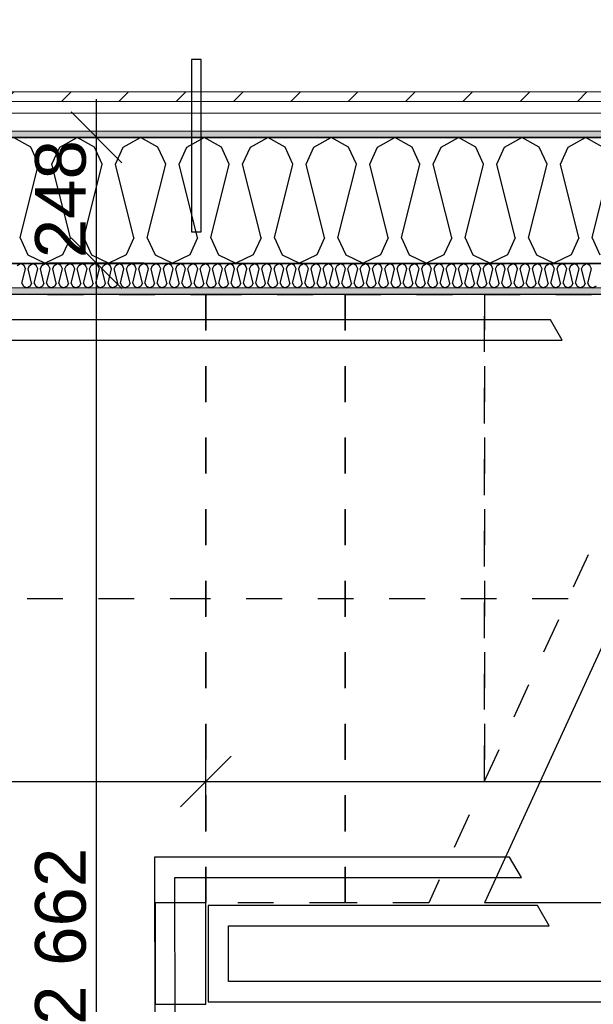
# Model space of a CAD drawing. Header units: millimetres. Extents: x -5000 to 341424, y -9235 to 550260.
# Tile 229 of 236: x 309694 to 310826, y 350648 to 352590. Entities that reach past the tile are written whole.
import ezdxf
from ezdxf.enums import TextEntityAlignment as Align

# ---------------------------------------------------------------- set-up
doc = ezdxf.new("R2010")
doc.units = ezdxf.units.MM
doc.header["$LTSCALE"] = 0.5
doc.header["$MEASUREMENT"] = 0
for name, pattern in [('Akselinje', [1500, 1000, -200, 100, -200]), ('PLINE', [0]), ('Små Stiplet', [282.222222, 141.111111, -141.111111])]:
    doc.linetypes.add(name, pattern=pattern)
for name, color, linetype in [('232- Ikke-bærende yttervegger (Skravur)(Nye konstruksjoner)', 7, 'Continuous'), ('232- Ikke-bærende yttervegger(Nye konstruksjoner)', 7, 'Continuous'), ('255- Gulvoverflate(Nye konstruksjoner)', 7, 'Continuous'), ('257- Systemhimlinger(Nye konstruksjoner)', 7, 'Continuous'), ('27-- Fast inventar(Nye konstruksjoner)', 7, 'Continuous'), ('281- Innvendige trapper(Nye konstruksjoner)', 7, 'Continuous'), ('287- Andre rekkverk_ håndlister og fendere(Nye konstruksjoner)', 7, 'Continuous'), ('82-- Modullinjer(Nye konstruksjoner)', 7, 'Continuous'), ('842-M___1_50 Målsetting bygning', 7, 'Continuous'), ('842-M___1_50 Målsetting bygning(Nye konstruksjoner)', 7, 'Continuous'), ('862- M___Nettoareal(Nye konstruksjoner)', 7, 'Continuous'), ('862- M___Nettoareal(Polylinje)(Nye konstruksjoner)', 7, 'Continuous'), ('862- M___Nettoareal(Tekst)(Nye konstruksjoner)', 7, 'Continuous')]:
    doc.layers.add(name, color=color, linetype=linetype)
doc.layers.add('235- Utvendig kledning og overflate(Nye konstruksjoner)', color=7, linetype='Continuous', lineweight=0)
doc.layers.add('236- Innvendig kledning og overflate(Nye konstruksjoner)', color=7, linetype='Continuous', lineweight=0)
doc.styles.add('GENERATED_STYLE_1', font='txt')
doc.styles.add('GENERATED_STYLE_3', font='arial.ttf')
doc.styles.add('GENERATED_STYLE_5', font='arial.ttf')
doc.dimstyles.new('GENERATED_STYLE__2', dxfattribs={"dimtxt": 100, "dimasz": 95, "dimexe": 0.18, "dimexo": 0.0625, "dimgap": 0, "dimtad": 1, "dimtih": 1, "dimtoh": 1, "dimdec": 0, "dimzin": 0, "dimdsep": 46, "dimtxsty": 'GENERATED_STYLE_3', "dimblk": 'ARROWHEAD_6', "dimblk1": 'ARROWHEAD_6', "dimblk2": 'ARROWHEAD_6', "dimcen": 0.09, "dimse1": 1, "dimse2": 1, "dimclrd": 256, "dimclre": 256, "dimclrt": 256, "dimadec": 1, "dimazin": 0, "dimtfac": 1, "dimtdec": 4, "dimtmove": 0, "dimatfit": 3, "dimfxl": 1, "dimtolj": 1, "dimtzin": 0, "dimarcsym": 0})
doc.dimstyles.new('GENERATED_STYLE__4', dxfattribs={"dimtxt": 100, "dimasz": 95, "dimexe": 0.18, "dimexo": 0.0625, "dimgap": 0, "dimtad": 1, "dimdec": 0, "dimzin": 0, "dimdsep": 46, "dimtxsty": 'GENERATED_STYLE_3', "dimblk": 'ARROWHEAD_6', "dimblk1": 'ARROWHEAD_6', "dimblk2": 'ARROWHEAD_6', "dimcen": 0.09, "dimse1": 1, "dimse2": 1, "dimclrd": 256, "dimclre": 256, "dimclrt": 256, "dimadec": 1, "dimazin": 0, "dimtfac": 1, "dimtdec": 4, "dimtmove": 0, "dimatfit": 3, "dimfxl": 1, "dimtolj": 1, "dimtzin": 0, "dimarcsym": 0})
doc.dimstyles.new('GENERATED_STYLE__7', dxfattribs={"dimtxt": 100, "dimasz": 47.5, "dimexe": 0.18, "dimexo": 0.0625, "dimgap": 0, "dimtad": 1, "dimdec": 0, "dimzin": 0, "dimdsep": 46, "dimtxsty": 'GENERATED_STYLE_3', "dimblk": 'ARROWHEAD_6', "dimblk1": 'ARROWHEAD_6', "dimblk2": 'ARROWHEAD_6', "dimcen": 0.09, "dimse1": 1, "dimse2": 1, "dimclrd": 256, "dimclre": 256, "dimclrt": 256, "dimadec": 1, "dimazin": 0, "dimtfac": 1, "dimtdec": 4, "dimtmove": 0, "dimatfit": 3, "dimfxl": 1, "dimtolj": 1, "dimtzin": 0, "dimarcsym": 0})
pattern_1 = [(0, (0, 0), (0, 43.30127), [0, -25]), (0, (12.5, 21.65), (0, 43.30127), [0, -25])]

# ---------------------------------------------------------------- blocks, each defined once
blk = doc.blocks.new('Fellesrom Bygg A__6', base_point=(315918.6, 340263.6))
at = {"layer": '862- M___Nettoareal(Polylinje)(Nye konstruksjoner)', "linetype": 'PLINE', "flags": 128}
blk.add_lwpolyline([(308760.9, 343747.8), (314360.9, 343747.8), (314360.9, 345447.8), (320651.1, 345447.8), (322731.9, 342583.8), (328296.4, 346626.6), (331088.4, 342783.8), (332481.5, 343796), (325033.1, 354047.8), (312360.9, 354047.8), (312360.9, 352047.8), (308760.9, 352047.8)], close=True, dxfattribs=at)
at = {"layer": '862- M___Nettoareal(Tekst)(Nye konstruksjoner)', "style": 'GENERATED_STYLE_1'}
for tag, p in [('DUMMY_861', (316456.2, 340451.8)), ('ROOM_NAME', (315381.1, 340406.1)), ('DUMMY_862', (315381.1, 340263.6))]:
    blk.add_attdef(tag, text='', height=100, dxfattribs=at).set_placement(p, align=Align.TOP_LEFT)
blk = doc.blocks.new('VINDFANG_TRAPP__16', base_point=(313945.5, 353208.6))
at = {"layer": '862- M___Nettoareal(Polylinje)(Nye konstruksjoner)', "linetype": 'PLINE', "flags": 128}
blk.add_lwpolyline([(308760.9, 349447.8), (312360.9, 349447.8), (314360.9, 349447.8), (314360.9, 352447.8), (314484.9, 352447.8), (314484.9, 352171.8), (316890.9, 352171.8), (316890.9, 354047.8), (312360.9, 354047.8), (312360.9, 352047.8), (308760.9, 352047.8)], close=True, dxfattribs=at)
at = {"layer": '862- M___Nettoareal(Tekst)(Nye konstruksjoner)', "style": 'GENERATED_STYLE_1'}
for tag, p in [('DUMMY_861', (314522, 353396.9)), ('ROOM_NAME', (313369, 353347.1)), ('DUMMY_862', (313369, 353208.6))]:
    blk.add_attdef(tag, text='', height=100, dxfattribs=at).set_placement(p, align=Align.TOP_LEFT)
blk = doc.blocks.new('*X196')
at = {"layer": '232- Ikke-bærende yttervegger (Skravur)(Nye konstruksjoner)', "linetype": 'PLINE'}
for p, q in [((309688.9, 352105.1), (309695.5, 352108.8)), ((309702.1, 352105.1), (309695.5, 352108.8)), ((309713.1, 352105.1), (309719.8, 352108.8)), ((309726.4, 352105.1), (309719.8, 352108.8)), ((309737.4, 352105.1), (309744.1, 352108.8)), ((309750.7, 352105.1), (309744.1, 352108.8)), ((309761.7, 352105.1), (309768.3, 352108.8)), ((309775, 352105.1), (309768.3, 352108.8)), ((309786, 352105.1), (309792.6, 352108.8)), ((309799.2, 352105.1), (309792.6, 352108.8)), ((309810.3, 352105.1), (309816.9, 352108.8)), ((309823.5, 352105.1), (309816.9, 352108.8)), ((309834.5, 352105.1), (309841.2, 352108.8)), ((309847.8, 352105.1), (309841.2, 352108.8)), ((309858.8, 352105.1), (309865.5, 352108.8)), ((309872.1, 352105.1), (309865.5, 352108.8)), ((309883.1, 352105.1), (309889.7, 352108.8)), ((309896.4, 352105.1), (309889.7, 352108.8)), ((309907.4, 352105.1), (309914, 352108.8)), ((309920.7, 352105.1), (309914, 352108.8)), ((309931.7, 352105.1), (309938.3, 352108.8)), ((309944.9, 352105.1), (309938.3, 352108.8)), ((309956, 352105.1), (309962.6, 352108.8)), ((309969.2, 352105.1), (309962.6, 352108.8)), ((309980.2, 352105.1), (309986.9, 352108.8)), ((309993.5, 352105.1), (309986.9, 352108.8)), ((310004.5, 352105.1), (310011.1, 352108.8)), ((310017.8, 352105.1), (310011.1, 352108.8)), ((310028.8, 352105.1), (310035.4, 352108.8)), ((310042.1, 352105.1), (310035.4, 352108.8)), ((310053.1, 352105.1), (310059.7, 352108.8)), ((310066.3, 352105.1), (310059.7, 352108.8)), ((310077.4, 352105.1), (310084, 352108.8)), ((310090.6, 352105.1), (310084, 352108.8)), ((310101.6, 352105.1), (310108.3, 352108.8)), ((310114.9, 352105.1), (310108.3, 352108.8)), ((310125.9, 352105.1), (310132.6, 352108.8)), ((310139.2, 352105.1), (310132.6, 352108.8)), ((310150.2, 352105.1), (310156.8, 352108.8)), ((310163.5, 352105.1), (310156.8, 352108.8)), ((310174.5, 352105.1), (310181.1, 352108.8)), ((310187.7, 352105.1), (310181.1, 352108.8)), ((310198.8, 352105.1), (310205.4, 352108.8)), ((310212, 352105.1), (310205.4, 352108.8)), ((310223, 352105.1), (310229.7, 352108.8)), ((310236.3, 352105.1), (310229.7, 352108.8)), ((310247.3, 352105.1), (310254, 352108.8)), ((310260.6, 352105.1), (310254, 352108.8)), ((310271.6, 352105.1), (310278.2, 352108.8)), ((310284.9, 352105.1), (310278.2, 352108.8)), ((310295.9, 352105.1), (310302.5, 352108.8)), ((310309.2, 352105.1), (310302.5, 352108.8)), ((310320.2, 352105.1), (310326.8, 352108.8)), ((310333.4, 352105.1), (310326.8, 352108.8)), ((310344.5, 352105.1), (310351.1, 352108.8)), ((310357.7, 352105.1), (310351.1, 352108.8)), ((310368.7, 352105.1), (310375.4, 352108.8)), ((310382, 352105.1), (310375.4, 352108.8)), ((310393, 352105.1), (310399.6, 352108.8)), ((310406.3, 352105.1), (310399.6, 352108.8)), ((310417.3, 352105.1), (310423.9, 352108.8)), ((310430.6, 352105.1), (310423.9, 352108.8)), ((310441.6, 352105.1), (310448.2, 352108.8)), ((310454.8, 352105.1), (310448.2, 352108.8)), ((310465.9, 352105.1), (310472.5, 352108.8)), ((310479.1, 352105.1), (310472.5, 352108.8)), ((310490.1, 352105.1), (310496.8, 352108.8)), ((310503.4, 352105.1), (310496.8, 352108.8)), ((310514.4, 352105.1), (310521.1, 352108.8)), ((310527.7, 352105.1), (310521.1, 352108.8)), ((310538.7, 352105.1), (310545.3, 352108.8)), ((310552, 352105.1), (310545.3, 352108.8)), ((310563, 352105.1), (310569.6, 352108.8)), ((310576.2, 352105.1), (310569.6, 352108.8)), ((310587.3, 352105.1), (310593.9, 352108.8)), ((310600.5, 352105.1), (310593.9, 352108.8)), ((310611.5, 352105.1), (310618.2, 352108.8)), ((310624.8, 352105.1), (310618.2, 352108.8)), ((310635.8, 352105.1), (310642.5, 352108.8)), ((310649.1, 352105.1), (310642.5, 352108.8)), ((310660.1, 352105.1), (310666.7, 352108.8)), ((310673.4, 352105.1), (310666.7, 352108.8)), ((310684.4, 352105.1), (310691, 352108.8)), ((310697.7, 352105.1), (310691, 352108.8)), ((310708.7, 352105.1), (310715.3, 352108.8)), ((310721.9, 352105.1), (310715.3, 352108.8)), ((310733, 352105.1), (310739.6, 352108.8)), ((310746.2, 352105.1), (310739.6, 352108.8)), ((310757.2, 352105.1), (310763.9, 352108.8)), ((310770.5, 352105.1), (310763.9, 352108.8)), ((310781.5, 352105.1), (310788.1, 352108.8)), ((310794.8, 352105.1), (310788.1, 352108.8)), ((310805.8, 352105.1), (310812.4, 352108.8)), ((310819.1, 352105.1), (310812.4, 352108.8)), ((309698, 352070.5), (309705.1, 352098.6)), ((309705.1, 352098.6), (309702.1, 352105.1)), ((309710.2, 352098.6), (309713.1, 352105.1)), ((309717.2, 352070.5), (309710.2, 352098.6)), ((309722.3, 352070.5), (309729.4, 352098.6)), ((309729.4, 352098.6), (309726.4, 352105.1)), ((309734.5, 352098.6), (309737.4, 352105.1)), ((309741.5, 352070.5), (309734.5, 352098.6)), ((309746.6, 352070.5), (309753.6, 352098.6)), ((309753.6, 352098.6), (309750.7, 352105.1)), ((309758.7, 352098.6), (309761.7, 352105.1)), ((309765.8, 352070.5), (309758.7, 352098.6)), ((309770.9, 352070.5), (309777.9, 352098.6)), ((309777.9, 352098.6), (309775, 352105.1)), ((309783, 352098.6), (309786, 352105.1)), ((309790.1, 352070.5), (309783, 352098.6)), ((309795.2, 352070.5), (309802.2, 352098.6)), ((309802.2, 352098.6), (309799.2, 352105.1)), ((309807.3, 352098.6), (309810.3, 352105.1)), ((309814.3, 352070.5), (309807.3, 352098.6)), ((309819.4, 352070.5), (309826.5, 352098.6)), ((309826.5, 352098.6), (309823.5, 352105.1)), ((309831.6, 352098.6), (309834.5, 352105.1)), ((309838.6, 352070.5), (309831.6, 352098.6)), ((309843.7, 352070.5), (309850.8, 352098.6)), ((309850.8, 352098.6), (309847.8, 352105.1)), ((309855.9, 352098.6), (309858.8, 352105.1)), ((309862.9, 352070.5), (309855.9, 352098.6)), ((309868, 352070.5), (309875, 352098.6)), ((309875, 352098.6), (309872.1, 352105.1)), ((309880.1, 352098.6), (309883.1, 352105.1)), ((309887.2, 352070.5), (309880.1, 352098.6)), ((309892.3, 352070.5), (309899.3, 352098.6)), ((309899.3, 352098.6), (309896.4, 352105.1)), ((309904.4, 352098.6), (309907.4, 352105.1)), ((309911.5, 352070.5), (309904.4, 352098.6)), ((309916.6, 352070.5), (309923.6, 352098.6)), ((309923.6, 352098.6), (309920.7, 352105.1)), ((309928.7, 352098.6), (309931.7, 352105.1)), ((309935.8, 352070.5), (309928.7, 352098.6)), ((309940.9, 352070.5), (309947.9, 352098.6)), ((309947.9, 352098.6), (309944.9, 352105.1)), ((309953, 352098.6), (309956, 352105.1)), ((309960, 352070.5), (309953, 352098.6)), ((309965.1, 352070.5), (309972.2, 352098.6)), ((309972.2, 352098.6), (309969.2, 352105.1)), ((309977.3, 352098.6), (309980.2, 352105.1)), ((309984.3, 352070.5), (309977.3, 352098.6)), ((309989.4, 352070.5), (309996.5, 352098.6)), ((309996.5, 352098.6), (309993.5, 352105.1)), ((310001.6, 352098.6), (310004.5, 352105.1)), ((310008.6, 352070.5), (310001.6, 352098.6)), ((310013.7, 352070.5), (310020.7, 352098.6)), ((310020.7, 352098.6), (310017.8, 352105.1)), ((310025.8, 352098.6), (310028.8, 352105.1)), ((310032.9, 352070.5), (310025.8, 352098.6)), ((310038, 352070.5), (310045, 352098.6)), ((310045, 352098.6), (310042.1, 352105.1)), ((310050.1, 352098.6), (310053.1, 352105.1)), ((310057.2, 352070.5), (310050.1, 352098.6)), ((310062.3, 352070.5), (310069.3, 352098.6)), ((310069.3, 352098.6), (310066.3, 352105.1)), ((310074.4, 352098.6), (310077.4, 352105.1)), ((310081.4, 352070.5), (310074.4, 352098.6)), ((310086.5, 352070.5), (310093.6, 352098.6)), ((310093.6, 352098.6), (310090.6, 352105.1)), ((310098.7, 352098.6), (310101.6, 352105.1)), ((310105.7, 352070.5), (310098.7, 352098.6)), ((310110.8, 352070.5), (310117.9, 352098.6)), ((310117.9, 352098.6), (310114.9, 352105.1)), ((310123, 352098.6), (310125.9, 352105.1)), ((310130, 352070.5), (310123, 352098.6)), ((310135.1, 352070.5), (310142.1, 352098.6)), ((310142.1, 352098.6), (310139.2, 352105.1)), ((310147.2, 352098.6), (310150.2, 352105.1)), ((310154.3, 352070.5), (310147.2, 352098.6)), ((310159.4, 352070.5), (310166.4, 352098.6)), ((310166.4, 352098.6), (310163.5, 352105.1)), ((310171.5, 352098.6), (310174.5, 352105.1)), ((310178.6, 352070.5), (310171.5, 352098.6)), ((310183.7, 352070.5), (310190.7, 352098.6)), ((310190.7, 352098.6), (310187.7, 352105.1)), ((310195.8, 352098.6), (310198.8, 352105.1)), ((310202.8, 352070.5), (310195.8, 352098.6)), ((310207.9, 352070.5), (310215, 352098.6)), ((310215, 352098.6), (310212, 352105.1)), ((310220.1, 352098.6), (310223, 352105.1)), ((310227.1, 352070.5), (310220.1, 352098.6)), ((310232.2, 352070.5), (310239.3, 352098.6)), ((310239.3, 352098.6), (310236.3, 352105.1)), ((310244.4, 352098.6), (310247.3, 352105.1)), ((310251.4, 352070.5), (310244.4, 352098.6)), ((310256.5, 352070.5), (310263.5, 352098.6)), ((310263.5, 352098.6), (310260.6, 352105.1)), ((310268.6, 352098.6), (310271.6, 352105.1)), ((310275.7, 352070.5), (310268.6, 352098.6)), ((310280.8, 352070.5), (310287.8, 352098.6)), ((310287.8, 352098.6), (310284.9, 352105.1)), ((310292.9, 352098.6), (310295.9, 352105.1)), ((310300, 352070.5), (310292.9, 352098.6)), ((310305.1, 352070.5), (310312.1, 352098.6)), ((310312.1, 352098.6), (310309.2, 352105.1)), ((310317.2, 352098.6), (310320.2, 352105.1)), ((310324.3, 352070.5), (310317.2, 352098.6)), ((310329.4, 352070.5), (310336.4, 352098.6)), ((310336.4, 352098.6), (310333.4, 352105.1)), ((310341.5, 352098.6), (310344.5, 352105.1)), ((310348.5, 352070.5), (310341.5, 352098.6)), ((310353.6, 352070.5), (310360.7, 352098.6)), ((310360.7, 352098.6), (310357.7, 352105.1)), ((310365.8, 352098.6), (310368.7, 352105.1)), ((310372.8, 352070.5), (310365.8, 352098.6)), ((310377.9, 352070.5), (310385, 352098.6)), ((310385, 352098.6), (310382, 352105.1)), ((310390.1, 352098.6), (310393, 352105.1)), ((310397.1, 352070.5), (310390.1, 352098.6)), ((310402.2, 352070.5), (310409.2, 352098.6)), ((310409.2, 352098.6), (310406.3, 352105.1)), ((310414.3, 352098.6), (310417.3, 352105.1)), ((310421.4, 352070.5), (310414.3, 352098.6)), ((310426.5, 352070.5), (310433.5, 352098.6)), ((310433.5, 352098.6), (310430.6, 352105.1)), ((310438.6, 352098.6), (310441.6, 352105.1)), ((310445.7, 352070.5), (310438.6, 352098.6)), ((310450.8, 352070.5), (310457.8, 352098.6)), ((310457.8, 352098.6), (310454.8, 352105.1)), ((310462.9, 352098.6), (310465.9, 352105.1)), ((310469.9, 352070.5), (310462.9, 352098.6)), ((310475, 352070.5), (310482.1, 352098.6)), ((310482.1, 352098.6), (310479.1, 352105.1)), ((310487.2, 352098.6), (310490.1, 352105.1)), ((310494.2, 352070.5), (310487.2, 352098.6)), ((310499.3, 352070.5), (310506.4, 352098.6)), ((310506.4, 352098.6), (310503.4, 352105.1)), ((310511.5, 352098.6), (310514.4, 352105.1)), ((310518.5, 352070.5), (310511.5, 352098.6)), ((310523.6, 352070.5), (310530.6, 352098.6)), ((310530.6, 352098.6), (310527.7, 352105.1)), ((310535.7, 352098.6), (310538.7, 352105.1)), ((310542.8, 352070.5), (310535.7, 352098.6)), ((310547.9, 352070.5), (310554.9, 352098.6)), ((310554.9, 352098.6), (310552, 352105.1)), ((310560, 352098.6), (310563, 352105.1)), ((310567.1, 352070.5), (310560, 352098.6)), ((310572.2, 352070.5), (310579.2, 352098.6)), ((310579.2, 352098.6), (310576.2, 352105.1)), ((310584.3, 352098.6), (310587.3, 352105.1)), ((310591.3, 352070.5), (310584.3, 352098.6)), ((310596.4, 352070.5), (310603.5, 352098.6)), ((310603.5, 352098.6), (310600.5, 352105.1)), ((310608.6, 352098.6), (310611.5, 352105.1)), ((310615.6, 352070.5), (310608.6, 352098.6)), ((310620.7, 352070.5), (310627.8, 352098.6)), ((310627.8, 352098.6), (310624.8, 352105.1)), ((310632.9, 352098.6), (310635.8, 352105.1)), ((310639.9, 352070.5), (310632.9, 352098.6)), ((310645, 352070.5), (310652, 352098.6)), ((310652, 352098.6), (310649.1, 352105.1)), ((310657.2, 352098.6), (310660.1, 352105.1)), ((310664.2, 352070.5), (310657.2, 352098.6)), ((310669.3, 352070.5), (310676.3, 352098.6)), ((310676.3, 352098.6), (310673.4, 352105.1)), ((310681.4, 352098.6), (310684.4, 352105.1)), ((310688.5, 352070.5), (310681.4, 352098.6)), ((310693.6, 352070.5), (310700.6, 352098.6)), ((310700.6, 352098.6), (310697.7, 352105.1)), ((310705.7, 352098.6), (310708.7, 352105.1)), ((310712.8, 352070.5), (310705.7, 352098.6)), ((310717.9, 352070.5), (310724.9, 352098.6)), ((310724.9, 352098.6), (310721.9, 352105.1)), ((310730, 352098.6), (310733, 352105.1)), ((310737, 352070.5), (310730, 352098.6)), ((310742.1, 352070.5), (310749.2, 352098.6)), ((310749.2, 352098.6), (310746.2, 352105.1)), ((310754.3, 352098.6), (310757.2, 352105.1)), ((310761.3, 352070.5), (310754.3, 352098.6)), ((310766.4, 352070.5), (310773.5, 352098.6)), ((310773.5, 352098.6), (310770.5, 352105.1)), ((310778.6, 352098.6), (310781.5, 352105.1)), ((310785.6, 352070.5), (310778.6, 352098.6)), ((310790.7, 352070.5), (310797.7, 352098.6)), ((310797.7, 352098.6), (310794.8, 352105.1)), ((310802.8, 352098.6), (310805.8, 352105.1)), ((310809.9, 352070.5), (310802.8, 352098.6)), ((310815, 352070.5), (310822, 352098.6)), ((310822, 352098.6), (310819.1, 352105.1)), ((309698, 352070.5), (309701, 352064)), ((309717.2, 352070.5), (309714.3, 352064)), ((309722.3, 352070.5), (309725.3, 352064)), ((309741.5, 352070.5), (309738.5, 352064)), ((309746.6, 352070.5), (309749.6, 352064)), ((309765.8, 352070.5), (309762.8, 352064)), ((309770.9, 352070.5), (309773.8, 352064)), ((309790.1, 352070.5), (309787.1, 352064)), ((309795.2, 352070.5), (309798.1, 352064)), ((309814.3, 352070.5), (309811.4, 352064)), ((309819.4, 352070.5), (309822.4, 352064)), ((309838.6, 352070.5), (309835.7, 352064)), ((309843.7, 352070.5), (309846.7, 352064)), ((309862.9, 352070.5), (309859.9, 352064)), ((309868, 352070.5), (309871, 352064)), ((309887.2, 352070.5), (309884.2, 352064)), ((309892.3, 352070.5), (309895.2, 352064)), ((309911.5, 352070.5), (309908.5, 352064)), ((309916.6, 352070.5), (309919.5, 352064)), ((309935.8, 352070.5), (309932.8, 352064)), ((309940.9, 352070.5), (309943.8, 352064)), ((309960, 352070.5), (309957.1, 352064)), ((309965.1, 352070.5), (309968.1, 352064)), ((309984.3, 352070.5), (309981.4, 352064)), ((309989.4, 352070.5), (309992.4, 352064)), ((310008.6, 352070.5), (310005.6, 352064)), ((310013.7, 352070.5), (310016.7, 352064)), ((310032.9, 352070.5), (310029.9, 352064)), ((310038, 352070.5), (310040.9, 352064)), ((310057.2, 352070.5), (310054.2, 352064)), ((310062.3, 352070.5), (310065.2, 352064)), ((310081.4, 352070.5), (310078.5, 352064)), ((310086.5, 352070.5), (310089.5, 352064)), ((310105.7, 352070.5), (310102.8, 352064)), ((310110.8, 352070.5), (310113.8, 352064)), ((310130, 352070.5), (310127, 352064)), ((310135.1, 352070.5), (310138.1, 352064)), ((310154.3, 352070.5), (310151.3, 352064)), ((310159.4, 352070.5), (310162.3, 352064)), ((310178.6, 352070.5), (310175.6, 352064)), ((310183.7, 352070.5), (310186.6, 352064)), ((310202.8, 352070.5), (310199.9, 352064)), ((310207.9, 352070.5), (310210.9, 352064)), ((310227.1, 352070.5), (310224.2, 352064)), ((310232.2, 352070.5), (310235.2, 352064)), ((310251.4, 352070.5), (310248.4, 352064)), ((310256.5, 352070.5), (310259.5, 352064)), ((310275.7, 352070.5), (310272.7, 352064)), ((310280.8, 352070.5), (310283.7, 352064)), ((310300, 352070.5), (310297, 352064)), ((310305.1, 352070.5), (310308, 352064)), ((310324.3, 352070.5), (310321.3, 352064)), ((310329.4, 352070.5), (310332.3, 352064)), ((310348.5, 352070.5), (310345.6, 352064)), ((310353.6, 352070.5), (310356.6, 352064)), ((310372.8, 352070.5), (310369.9, 352064)), ((310377.9, 352070.5), (310380.9, 352064)), ((310397.1, 352070.5), (310394.1, 352064)), ((310402.2, 352070.5), (310405.2, 352064)), ((310421.4, 352070.5), (310418.4, 352064)), ((310426.5, 352070.5), (310429.4, 352064)), ((310445.7, 352070.5), (310442.7, 352064)), ((310450.8, 352070.5), (310453.7, 352064)), ((310469.9, 352070.5), (310467, 352064)), ((310475, 352070.5), (310478, 352064)), ((310494.2, 352070.5), (310491.3, 352064)), ((310499.3, 352070.5), (310502.3, 352064)), ((310518.5, 352070.5), (310515.5, 352064)), ((310523.6, 352070.5), (310526.6, 352064)), ((310542.8, 352070.5), (310539.8, 352064)), ((310547.9, 352070.5), (310550.8, 352064)), ((310567.1, 352070.5), (310564.1, 352064)), ((310572.2, 352070.5), (310575.1, 352064)), ((310591.3, 352070.5), (310588.4, 352064)), ((310596.4, 352070.5), (310599.4, 352064)), ((310615.6, 352070.5), (310612.7, 352064)), ((310620.7, 352070.5), (310623.7, 352064)), ((310639.9, 352070.5), (310636.9, 352064)), ((310645, 352070.5), (310648, 352064)), ((310664.2, 352070.5), (310661.2, 352064)), ((310669.3, 352070.5), (310672.2, 352064)), ((310688.5, 352070.5), (310685.5, 352064)), ((310693.6, 352070.5), (310696.5, 352064)), ((310712.8, 352070.5), (310709.8, 352064)), ((310717.9, 352070.5), (310720.8, 352064)), ((310737, 352070.5), (310734.1, 352064)), ((310742.1, 352070.5), (310745.1, 352064)), ((310761.3, 352070.5), (310758.4, 352064)), ((310766.4, 352070.5), (310769.4, 352064)), ((310785.6, 352070.5), (310782.6, 352064)), ((310790.7, 352070.5), (310793.7, 352064)), ((310809.9, 352070.5), (310806.9, 352064)), ((310815, 352070.5), (310817.9, 352064)), ((309701, 352064), (309707.6, 352060.8)), ((309714.3, 352064), (309707.6, 352060.8)), ((309725.3, 352064), (309731.9, 352060.8)), ((309738.5, 352064), (309731.9, 352060.8)), ((309749.6, 352064), (309756.2, 352060.8)), ((309762.8, 352064), (309756.2, 352060.8)), ((309773.8, 352064), (309780.5, 352060.8)), ((309787.1, 352064), (309780.5, 352060.8)), ((309798.1, 352064), (309804.8, 352060.8)), ((309811.4, 352064), (309804.8, 352060.8)), ((309822.4, 352064), (309829, 352060.8)), ((309835.7, 352064), (309829, 352060.8)), ((309846.7, 352064), (309853.3, 352060.8)), ((309859.9, 352064), (309853.3, 352060.8)), ((309871, 352064), (309877.6, 352060.8)), ((309884.2, 352064), (309877.6, 352060.8)), ((309895.2, 352064), (309901.9, 352060.8)), ((309908.5, 352064), (309901.9, 352060.8)), ((309919.5, 352064), (309926.2, 352060.8)), ((309932.8, 352064), (309926.2, 352060.8)), ((309943.8, 352064), (309950.4, 352060.8)), ((309957.1, 352064), (309950.4, 352060.8)), ((309968.1, 352064), (309974.7, 352060.8)), ((309981.4, 352064), (309974.7, 352060.8)), ((309992.4, 352064), (309999, 352060.8)), ((310005.6, 352064), (309999, 352060.8)), ((310016.7, 352064), (310023.3, 352060.8)), ((310029.9, 352064), (310023.3, 352060.8)), ((310040.9, 352064), (310047.6, 352060.8)), ((310054.2, 352064), (310047.6, 352060.8)), ((310065.2, 352064), (310071.8, 352060.8)), ((310078.5, 352064), (310071.8, 352060.8)), ((310089.5, 352064), (310096.1, 352060.8)), ((310102.8, 352064), (310096.1, 352060.8)), ((310113.8, 352064), (310120.4, 352060.8)), ((310127, 352064), (310120.4, 352060.8)), ((310138.1, 352064), (310144.7, 352060.8)), ((310151.3, 352064), (310144.7, 352060.8)), ((310162.3, 352064), (310169, 352060.8)), ((310175.6, 352064), (310169, 352060.8)), ((310186.6, 352064), (310193.3, 352060.8)), ((310199.9, 352064), (310193.3, 352060.8)), ((310210.9, 352064), (310217.5, 352060.8)), ((310224.2, 352064), (310217.5, 352060.8)), ((310235.2, 352064), (310241.8, 352060.8)), ((310248.4, 352064), (310241.8, 352060.8)), ((310259.5, 352064), (310266.1, 352060.8)), ((310272.7, 352064), (310266.1, 352060.8)), ((310283.7, 352064), (310290.4, 352060.8)), ((310297, 352064), (310290.4, 352060.8)), ((310308, 352064), (310314.7, 352060.8)), ((310321.3, 352064), (310314.7, 352060.8)), ((310332.3, 352064), (310338.9, 352060.8)), ((310345.6, 352064), (310338.9, 352060.8)), ((310356.6, 352064), (310363.2, 352060.8)), ((310369.9, 352064), (310363.2, 352060.8)), ((310380.9, 352064), (310387.5, 352060.8)), ((310394.1, 352064), (310387.5, 352060.8)), ((310405.2, 352064), (310411.8, 352060.8)), ((310418.4, 352064), (310411.8, 352060.8)), ((310429.4, 352064), (310436.1, 352060.8)), ((310442.7, 352064), (310436.1, 352060.8)), ((310453.7, 352064), (310460.3, 352060.8)), ((310467, 352064), (310460.3, 352060.8)), ((310478, 352064), (310484.6, 352060.8)), ((310491.3, 352064), (310484.6, 352060.8)), ((310502.3, 352064), (310508.9, 352060.8)), ((310515.5, 352064), (310508.9, 352060.8)), ((310526.6, 352064), (310533.2, 352060.8)), ((310539.8, 352064), (310533.2, 352060.8)), ((310550.8, 352064), (310557.5, 352060.8)), ((310564.1, 352064), (310557.5, 352060.8)), ((310575.1, 352064), (310581.8, 352060.8)), ((310588.4, 352064), (310581.8, 352060.8)), ((310599.4, 352064), (310606, 352060.8)), ((310612.7, 352064), (310606, 352060.8)), ((310623.7, 352064), (310630.3, 352060.8)), ((310636.9, 352064), (310630.3, 352060.8)), ((310648, 352064), (310654.6, 352060.8)), ((310661.2, 352064), (310654.6, 352060.8)), ((310672.2, 352064), (310678.9, 352060.8)), ((310685.5, 352064), (310678.9, 352060.8)), ((310696.5, 352064), (310703.2, 352060.8)), ((310709.8, 352064), (310703.2, 352060.8)), ((310720.8, 352064), (310727.4, 352060.8)), ((310734.1, 352064), (310727.4, 352060.8)), ((310745.1, 352064), (310751.7, 352060.8)), ((310758.4, 352064), (310751.7, 352060.8)), ((310769.4, 352064), (310776, 352060.8)), ((310782.6, 352064), (310776, 352060.8)), ((310793.7, 352064), (310800.3, 352060.8)), ((310806.9, 352064), (310800.3, 352060.8)), ((310817.9, 352064), (310824.6, 352060.8)), ((310831.2, 352064), (310824.6, 352060.8))]:
    blk.add_line(p, q, dxfattribs=at)
blk = doc.blocks.new('*X198')
at = {"layer": '232- Ikke-bærende yttervegger (Skravur)(Nye konstruksjoner)', "linetype": 'PLINE'}
for p, q in [((309715.6, 352338.7), (309681.3, 352357.8)), ((309772.5, 352338.7), (309806.8, 352357.8)), ((309841, 352338.7), (309806.8, 352357.8)), ((309898, 352338.7), (309932.2, 352357.8)), ((309966.5, 352338.7), (309932.2, 352357.8)), ((310023.4, 352338.7), (310057.7, 352357.8)), ((310091.9, 352338.7), (310057.7, 352357.8)), ((310148.9, 352338.7), (310183.1, 352357.8)), ((310217.4, 352338.7), (310183.1, 352357.8)), ((310274.3, 352338.7), (310308.6, 352357.8)), ((310342.9, 352338.7), (310308.6, 352357.8)), ((310399.8, 352338.7), (310434, 352357.8)), ((310468.3, 352338.7), (310434, 352357.8)), ((310525.2, 352338.7), (310559.5, 352357.8)), ((310593.8, 352338.7), (310559.5, 352357.8)), ((310650.7, 352338.7), (310685, 352357.8)), ((310719.2, 352338.7), (310685, 352357.8)), ((310776.1, 352338.7), (310810.4, 352357.8)), ((310844.7, 352338.7), (310810.4, 352357.8)), ((309730.9, 352305.1), (309715.6, 352338.7)), ((309757.2, 352305.1), (309772.5, 352338.7)), ((309856.3, 352305.1), (309841, 352338.7)), ((309882.7, 352305.1), (309898, 352338.7)), ((309981.8, 352305.1), (309966.5, 352338.7)), ((310008.1, 352305.1), (310023.4, 352338.7)), ((310107.2, 352305.1), (310091.9, 352338.7)), ((310133.6, 352305.1), (310148.9, 352338.7)), ((310232.7, 352305.1), (310217.4, 352338.7)), ((310259, 352305.1), (310274.3, 352338.7)), ((310358.1, 352305.1), (310342.9, 352338.7)), ((310384.5, 352305.1), (310399.8, 352338.7)), ((310483.6, 352305.1), (310468.3, 352338.7)), ((310510, 352305.1), (310525.2, 352338.7)), ((310609, 352305.1), (310593.8, 352338.7)), ((310635.4, 352305.1), (310650.7, 352338.7)), ((310734.5, 352305.1), (310719.2, 352338.7)), ((310760.9, 352305.1), (310776.1, 352338.7)), ((309694.5, 352159.7), (309730.9, 352305.1)), ((309793.6, 352159.7), (309757.2, 352305.1)), ((309820, 352159.7), (309856.3, 352305.1)), ((309919.1, 352159.7), (309882.7, 352305.1)), ((309945.4, 352159.7), (309981.8, 352305.1)), ((310044.5, 352159.7), (310008.1, 352305.1)), ((310070.9, 352159.7), (310107.2, 352305.1)), ((310170, 352159.7), (310133.6, 352305.1)), ((310196.3, 352159.7), (310232.7, 352305.1)), ((310295.4, 352159.7), (310259, 352305.1)), ((310321.8, 352159.7), (310358.1, 352305.1)), ((310420.9, 352159.7), (310384.5, 352305.1)), ((310447.2, 352159.7), (310483.6, 352305.1)), ((310546.3, 352159.7), (310510, 352305.1)), ((310572.7, 352159.7), (310609, 352305.1)), ((310671.8, 352159.7), (310635.4, 352305.1)), ((310698.1, 352159.7), (310734.5, 352305.1)), ((310797.2, 352159.7), (310760.9, 352305.1)), ((310823.6, 352159.7), (310860, 352305.1)), ((309694.5, 352159.7), (309709.8, 352126.1)), ((309793.6, 352159.7), (309778.3, 352126.1)), ((309820, 352159.7), (309835.2, 352126.1)), ((309919.1, 352159.7), (309903.8, 352126.1)), ((309945.4, 352159.7), (309960.7, 352126.1)), ((310044.5, 352159.7), (310029.2, 352126.1)), ((310070.9, 352159.7), (310086.2, 352126.1)), ((310170, 352159.7), (310154.7, 352126.1)), ((310196.3, 352159.7), (310211.6, 352126.1)), ((310295.4, 352159.7), (310280.1, 352126.1)), ((310321.8, 352159.7), (310337.1, 352126.1)), ((310420.9, 352159.7), (310405.6, 352126.1)), ((310447.2, 352159.7), (310462.5, 352126.1)), ((310546.3, 352159.7), (310531, 352126.1)), ((310572.7, 352159.7), (310588, 352126.1)), ((310671.8, 352159.7), (310656.5, 352126.1)), ((310698.1, 352159.7), (310713.4, 352126.1)), ((310797.2, 352159.7), (310781.9, 352126.1)), ((310823.6, 352159.7), (310838.9, 352126.1)), ((309709.8, 352126.1), (309744.1, 352109.8)), ((309778.3, 352126.1), (309744.1, 352109.8)), ((309835.2, 352126.1), (309869.5, 352109.8)), ((309903.8, 352126.1), (309869.5, 352109.8)), ((309960.7, 352126.1), (309995, 352109.8)), ((310029.2, 352126.1), (309995, 352109.8)), ((310086.2, 352126.1), (310120.4, 352109.8)), ((310154.7, 352126.1), (310120.4, 352109.8)), ((310211.6, 352126.1), (310245.9, 352109.8)), ((310280.1, 352126.1), (310245.9, 352109.8)), ((310337.1, 352126.1), (310371.3, 352109.8)), ((310405.6, 352126.1), (310371.3, 352109.8)), ((310462.5, 352126.1), (310496.8, 352109.8)), ((310531, 352126.1), (310496.8, 352109.8)), ((310588, 352126.1), (310622.2, 352109.8)), ((310656.5, 352126.1), (310622.2, 352109.8)), ((310713.4, 352126.1), (310747.7, 352109.8)), ((310781.9, 352126.1), (310747.7, 352109.8))]:
    blk.add_line(p, q, dxfattribs=at)
blk = doc.blocks.new('*D696')
at = {"layer": '842-M___1_50 Målsetting bygning(Nye konstruksjoner)', "linetype": 'PLINE'}
for p, q in [((309795.4, 352159.8), (309895.4, 352059.8)), ((309939.2, 352109.8), (309751.7, 352109.8)), ((309845.4, 349447.8), (309845.4, 352109.8)), ((309795.4, 349497.8), (309895.4, 349397.8)), ((309939.2, 349447.8), (309751.7, 349447.8))]:
    blk.add_line(p, q, dxfattribs=at)
at = {"layer": '842-M___1_50 Målsetting bygning(Nye konstruksjoner)', "insert": (309825.4, 350607.2), "char_height": 100, "attachment_point": 7, "rotation": 90, "style": 'GENERATED_STYLE_3'}
blk.add_mtext('\\A1;{\\pql;\\fArial|b0|i0|c0|p0;\\W1.000000;2\xa0662}', dxfattribs=at)
blk = doc.blocks.new('ARROWHEAD_6')
at = {"linetype": 'Continuous'}
for p, q in [((-0.5, -0.5), (0.5, 0.5)), ((0, 0), (-1, 0))]:
    blk.add_line(p, q, dxfattribs=at)
blk = doc.blocks.new('*D697')
at = {"layer": '842-M___1_50 Målsetting bygning(Nye konstruksjoner)', "linetype": 'PLINE'}
for p, q in [((309845.4, 352357.8), (309845.4, 352432.8)), ((309895.4, 352307.8), (309795.4, 352407.8)), ((309939.2, 352357.8), (309751.7, 352357.8)), ((309845.4, 352109.8), (309845.4, 352357.8)), ((309795.4, 352159.8), (309895.4, 352059.8)), ((309939.2, 352109.8), (309751.7, 352109.8))]:
    blk.add_line(p, q, dxfattribs=at)
at = {"layer": '842-M___1_50 Målsetting bygning(Nye konstruksjoner)', "insert": (309825.4, 352119.4), "char_height": 100, "attachment_point": 7, "rotation": 90, "style": 'GENERATED_STYLE_3'}
blk.add_mtext('\\A1;{\\pql;\\fArial|b0|i0|c0|p0;\\W1.000000;248}', dxfattribs=at)
blk = doc.blocks.new('*D707')
at = {"layer": '842-M___1_50 Målsetting bygning(Nye konstruksjoner)', "linetype": 'PLINE'}
for p, q in [((308698.9, 362727.6), (308698.9, 362915.1)), ((312050.9, 362727.6), (312050.9, 362915.1)), ((308748.9, 362871.4), (308648.9, 362771.4)), ((312100.9, 362871.4), (312000.9, 362771.4)), ((308698.9, 362821.4), (312050.9, 362821.4))]:
    blk.add_line(p, q, dxfattribs=at)
at = {"layer": '842-M___1_50 Målsetting bygning(Nye konstruksjoner)', "insert": (310203.3, 362841.4), "char_height": 100, "attachment_point": 7, "style": 'GENERATED_STYLE_3'}
blk.add_mtext('\\A1;{\\pql;\\fArial|b0|i0|c0|p0;\\W1.000000;3\xa0352}', dxfattribs=at)
blk = doc.blocks.new('*D772')
at = {"layer": '842-M___1_50 Målsetting bygning', "linetype": 'PLINE'}
for p, q in [((311101.3, 352634.8), (311201.3, 352534.8)), ((311245.1, 352584.8), (311057.6, 352584.8)), ((311151.3, 352357.8), (311151.3, 352584.8)), ((311101.3, 352407.8), (311201.3, 352307.8)), ((311245.1, 352357.8), (311057.6, 352357.8)), ((311151.3, 352282.8), (311151.3, 352357.8))]:
    blk.add_line(p, q, dxfattribs=at)
at = {"layer": '842-M___1_50 Målsetting bygning', "insert": (311131.3, 352356.9), "char_height": 100, "attachment_point": 7, "rotation": 90, "style": 'GENERATED_STYLE_3'}
blk.add_mtext('\\A1;{\\pql;\\fArial|b0|i0|c0|p0;\\W1.000000;227}', dxfattribs=at)
blk = doc.blocks.new('*D926')
at = {"layer": '842-M___1_50 Målsetting bygning', "linetype": 'PLINE'}
for p, q in [((308760.9, 350993.4), (308760.9, 351180.9)), ((310060.9, 350993.4), (310060.9, 351180.9)), ((308810.9, 351137.1), (308710.9, 351037.1)), ((310110.9, 351137.1), (310010.9, 351037.1)), ((308685.9, 351087.1), (308760.9, 351087.1)), ((308760.9, 351087.1), (310060.9, 351087.1))]:
    blk.add_line(p, q, dxfattribs=at)
at = {"layer": '842-M___1_50 Målsetting bygning', "insert": (309239.3, 351107.1), "char_height": 100, "attachment_point": 7, "style": 'GENERATED_STYLE_3'}
blk.add_mtext('\\A1;{\\pql;\\fArial|b0|i0|c0|p0;\\W1.000000;1\xa0300}', dxfattribs=at)
blk = doc.blocks.new('*D927')
at = {"layer": '842-M___1_50 Målsetting bygning', "linetype": 'PLINE'}
for p, q in [((310060.9, 350993.4), (310060.9, 351180.9)), ((311985.9, 350993.4), (311985.9, 351180.9)), ((310110.9, 351137.1), (310010.9, 351037.1)), ((312035.9, 351137.1), (311935.9, 351037.1)), ((310060.9, 351087.1), (311985.9, 351087.1))]:
    blk.add_line(p, q, dxfattribs=at)
at = {"layer": '842-M___1_50 Målsetting bygning', "insert": (310851.8, 351107.1), "char_height": 100, "attachment_point": 7, "style": 'GENERATED_STYLE_3'}
blk.add_mtext('\\A1;{\\pql;\\fArial|b0|i0|c0|p0;\\W1.000000;1\xa0925}', dxfattribs=at)
blk = doc.blocks.new('*D930')
at = {"layer": '842-M___1_50 Målsetting bygning', "linetype": 'PLINE'}
for p, q in [((309169.1, 352047.8), (309169.1, 352122.8)), ((309219.1, 351997.8), (309119.1, 352097.8)), ((309262.9, 352047.8), (309075.4, 352047.8)), ((309169.1, 349447.8), (309169.1, 352047.8)), ((309119.1, 349497.8), (309219.1, 349397.8)), ((309262.9, 349447.8), (309075.4, 349447.8)), ((309169.1, 349372.8), (309169.1, 349447.8))]:
    blk.add_line(p, q, dxfattribs=at)
at = {"layer": '842-M___1_50 Målsetting bygning', "insert": (309149.1, 350576.2), "char_height": 100, "attachment_point": 7, "rotation": 90, "style": 'GENERATED_STYLE_3'}
blk.add_mtext('\\A1;{\\pql;\\fArial|b0|i0|c0|p0;\\W1.000000;2\xa0600}', dxfattribs=at)
blk = doc.blocks.new('*D1126')
at = {"layer": '257- Systemhimlinger(Nye konstruksjoner)', "linetype": 'PLINE'}
for p, q in [((312571.7, 352022.8), (312521.7, 352072.8)), ((312546.7, 352047.8), (312546.7, 352085.3)), ((312593.6, 352047.8), (312499.8, 352047.8)), ((312546.7, 351647.8), (312546.7, 352047.8)), ((312521.7, 351672.8), (312571.7, 351622.8)), ((312593.6, 351647.8), (312499.8, 351647.8))]:
    blk.add_line(p, q, dxfattribs=at)
at = {"layer": '257- Systemhimlinger(Nye konstruksjoner)', "insert": (312526.7, 351733.4), "char_height": 100, "attachment_point": 7, "rotation": 90, "style": 'GENERATED_STYLE_3'}
blk.add_mtext('\\A1;{\\pql;\\fArial|b0|i0|c0|p0;\\W1.000000;400}', dxfattribs=at)
blk = doc.blocks.new('Standard grid marker[294]', base_point=(306234.8, 352357.8))
at = {"layer": '82-- Modullinjer(Nye konstruksjoner)', "linetype": 'Akselinje'}
blk.add_line((306434.8, 352357.8), (320034.8, 352357.8), dxfattribs=at)
at = {"layer": '82-- Modullinjer(Nye konstruksjoner)', "style": 'GENERATED_STYLE_5'}
blk.add_attdef('AC_MarkerText_1', text='', height=100, dxfattribs=at).set_placement((306109.8, 352411), align=Align.TOP_CENTER)

msp = doc.modelspace()

# ---------------------------------------------------------------- hatches: boundary and pattern name
at = {"layer": '232- Ikke-bærende yttervegger (Skravur)(Nye konstruksjoner)', "linetype": 'Continuous'}
h = msp.add_hatch(dxfattribs=at)
h.set_pattern_fill('Skrålinjer_2', color=256, style=0, pattern_type=2)
h.set_pattern_definition([(225, (0, 0), (-56.568542, 56.568542), [80, 0])])
h.paths.add_polyline_path([(308379.9, 352428.8), (311960.9, 352428.8), (311960.9, 352447.8), (308379.9, 352447.8)])
h = msp.add_hatch(dxfattribs=at)
h.set_pattern_fill('Prikker_tett', color=256, style=0, pattern_type=2)
h.set_pattern_definition(pattern_1)
h.paths.add_polyline_path([(308450.9, 352357.8), (312038.9, 352357.8), (312038.9, 352369.8), (308450.9, 352369.8)])
msp.add_hatch(color=256, dxfattribs=at).paths.add_polyline_path([(312298.9, 352109.8), (308699.9, 352109.8), (308699.9, 352108.8), (312298.9, 352108.8)])
h = msp.add_hatch(dxfattribs=at)
h.set_pattern_fill('Prikker_tett', color=256, style=0, pattern_type=2)
h.set_pattern_definition(pattern_1)
h.paths.add_polyline_path([(312347.9, 352060.8), (308760.9, 352060.8), (308760.9, 352047.8), (312347.9, 352047.8)])

# ---------------------------------------------------------------- linework, layer by layer
at = {"layer": '232- Ikke-bærende yttervegger(Nye konstruksjoner)', "linetype": 'PLINE'}
for p, q in [((312038.9, 352357.8), (308698.9, 352357.8)), ((308698.9, 352109.8), (312050.9, 352109.8)), ((308699.9, 352108.8), (312298.9, 352108.8))]:
    msp.add_line(p, q, dxfattribs=at)
at = {"layer": '235- Utvendig kledning og overflate(Nye konstruksjoner)', "linetype": 'PLINE'}
for p, q in [((311960.9, 352428.8), (308402.9, 352428.8)), ((312002.9, 352405.8), (308438.9, 352405.8)), ((312002.9, 352369.8), (308450.9, 352369.8))]:
    msp.add_line(p, q, dxfattribs=at)
at = {"layer": '235- Utvendig kledning og overflate(Nye konstruksjoner)', "linetype": 'PLINE', "flags": 128}
msp.add_lwpolyline([(311960.9, 352447.8), (308360.9, 352447.8)], dxfattribs=at)
at = {"layer": '236- Innvendig kledning og overflate(Nye konstruksjoner)', "linetype": 'PLINE'}
msp.add_line((308747.9, 352060.8), (312299.9, 352060.8), dxfattribs=at)
at = {"layer": '236- Innvendig kledning og overflate(Nye konstruksjoner)', "linetype": 'PLINE', "flags": 128}
msp.add_lwpolyline([(308760.9, 352047.8), (312347.9, 352047.8)], dxfattribs=at)
at = {"layer": '255- Gulvoverflate(Nye konstruksjoner)', "linetype": 'PLINE', "flags": 128}
msp.add_lwpolyline([(312050.9, 354357.8), (325191, 354357.8), (332914.5, 343727.4), (331296.5, 342551.8), (333412.5, 339639.3), (327571.4, 335395.5), (324741.2, 339290.9), (323365.9, 338291.7), (321018.9, 341522.1), (322394.2, 342521.3), (320493.2, 345137.8), (314670.9, 345137.8), (314670.9, 343437.8), (308450.9, 343437.8), (308450.9, 352357.8), (312050.9, 352357.8)], close=True, dxfattribs=at)
at = {"layer": '27-- Fast inventar(Nye konstruksjoner)', "linetype": 'PLINE', "flags": 128}
msp.add_lwpolyline([(310051.7, 352511.6), (310032.7, 352511.6), (310032.7, 352171.6), (310051.7, 352171.6)], close=True, dxfattribs=at)
at = {"layer": '281- Innvendige trapper(Nye konstruksjoner)', "linetype": 'Små Stiplet'}
for p, q in [((308760.9, 352047.8), (310060.9, 352047.8)), ((310060.9, 350847.8), (310060.9, 352047.8)), ((310060.9, 352047.8), (310335.9, 352047.8)), ((310060.9, 352047.8), (310060.9, 350847.8)), ((310335.9, 350847.8), (310335.9, 352047.8)), ((310335.9, 352047.8), (310610.9, 352047.8)), ((310335.9, 352047.8), (310335.9, 350847.8)), ((311050.9, 352047.8), (310500.9, 350847.8)), ((310610.9, 351087.9), (310610.9, 352047.8)), ((310610.9, 352047.8), (310885.9, 352047.8)), ((310610.9, 352047.8), (310610.9, 351087.9)), ((310060.9, 351447.8), (309360.9, 351447.8)), ((310775.9, 351447.8), (310060.9, 351447.8)), ((310060.9, 350847.8), (309960.9, 350847.8)), ((309960.9, 350847.8), (309960.9, 350647.8)), ((310335.9, 350847.8), (310060.9, 350847.8)), ((310500.9, 350847.8), (310335.9, 350847.8))]:
    msp.add_line(p, q, dxfattribs=at)
at = {"layer": '281- Innvendige trapper(Nye konstruksjoner)', "linetype": 'PLINE'}
for p in [(311160.9, 352047.8), (310885.9, 350847.8)]:
    msp.add_line(p, (310610.9, 350847.8), dxfattribs=at)
at = {"layer": '281- Innvendige trapper(Nye konstruksjoner)', "linetype": 'PLINE', "flags": 128}
msp.add_lwpolyline([(309960.9, 350647.8), (310060.9, 350647.8), (310060.9, 350847.8), (309960.9, 350847.8)], close=True, dxfattribs=at)
at = {"layer": '287- Andre rekkverk_ håndlister og fendere(Nye konstruksjoner)', "linetype": 'PLINE'}
for p, q in [((310060.9, 351997.8), (308810.9, 351997.8)), ((310741.4, 351997.8), (310060.9, 351997.8)), ((310764.5, 351957.8), (310741.4, 351997.8)), ((308850.9, 351957.8), (310060.9, 351957.8)), ((310060.9, 351957.8), (310764.5, 351957.8)), ((310060.9, 350937.8), (309960, 350937.8)), ((309960, 350937.8), (309960.6, 350557.6)), ((310335.9, 350937.8), (310060.9, 350937.8)), ((310660.7, 350937.8), (310335.9, 350937.8)), ((310683.8, 350897.8), (310660.7, 350937.8)), ((310000, 350897.8), (310060.9, 350897.8)), ((310000.6, 350557.6), (310000, 350897.8)), ((310060.9, 350897.8), (310335.9, 350897.8)), ((310335.9, 350897.8), (310683.8, 350897.8)), ((310715.4, 350842.8), (310065.9, 350842.8)), ((310065.9, 350842.8), (310065.9, 350652.8)), ((310738.5, 350802.8), (310715.4, 350842.8)), ((310105.9, 350802.8), (310738.5, 350802.8)), ((310105.9, 350692.8), (310105.9, 350802.8)), ((312260.9, 350692.8), (310105.9, 350692.8)), ((310065.9, 350652.8), (312260.9, 350652.8))]:
    msp.add_line(p, q, dxfattribs=at)

# ---------------------------------------------------------------- block references
at = {"layer": '232- Ikke-bærende yttervegger(Nye konstruksjoner)'}
for name in ['*X198', '*X196']:
    msp.add_blockref(name, (0, 0), dxfattribs=at)
at = {"layer": '82-- Modullinjer(Nye konstruksjoner)', "linetype": 'PLINE'}
msp.add_blockref('Standard grid marker[294]', (306234.8, 352357.8), dxfattribs=at)
at = {"layer": '862- M___Nettoareal(Nye konstruksjoner)', "linetype": 'Continuous'}
for name, p in [('Fellesrom Bygg A__6', (315918.6, 340263.6)), ('VINDFANG_TRAPP__16', (313945.5, 353208.6))]:
    msp.add_blockref(name, p, dxfattribs=at)

# ---------------------------------------------------------------- dimensions: what is measured, and where the dimension line sits
at = {"layer": '257- Systemhimlinger(Nye konstruksjoner)', "linetype": 'Continuous'}
dim = msp.add_linear_dim(base=(312546.7, 352047.8), p1=(313360.9, 351647.8), p2=(308760.9, 352047.8), angle=90, dimstyle='GENERATED_STYLE__7', dxfattribs=at)
dim.commit()
dim.dimension.update_dxf_attribs({"geometry": '*D1126', "text_midpoint": (312476.7, 351847.6), "dimtype": 160, "text_rotation": 90})
at = {"layer": '842-M___1_50 Målsetting bygning', "linetype": 'Continuous'}
for base, p1, p2, picture, middle in [((311151.3, 352584.8), (310250.9, 352357.8), (312360.9, 352584.8), '*D772', (311081.3, 352471.1)), ((309169.1, 352047.8), (310060.9, 349447.8), (310060.9, 352047.8), '*D930', (309099.1, 350747.8))]:
    dim = msp.add_linear_dim(base=base, p1=p1, p2=p2, angle=90, dimstyle='GENERATED_STYLE__4', dxfattribs=at)
    dim.commit()
    dim.dimension.update_dxf_attribs({"geometry": picture, "text_midpoint": middle, "dimtype": 160, "text_rotation": 90})
for base, p1, p2, picture, middle in [((310060.9, 351087.1), (308760.9, 352047.8), (310060.9, 350847.8), '*D926', (309410.9, 351157.1)), ((311985.9, 351087.1), (310060.9, 350847.8), (311985.9, 350847.8), '*D927', (311023.4, 351157.1))]:
    dim = msp.add_linear_dim(base=base, p1=p1, p2=p2, dimstyle='GENERATED_STYLE__2', dxfattribs=at)
    dim.commit()
    dim.dimension.update_dxf_attribs({"geometry": picture, "text_midpoint": middle, "dimtype": 160})
at = {"layer": '842-M___1_50 Målsetting bygning(Nye konstruksjoner)', "linetype": 'Continuous'}
dim = msp.add_linear_dim(base=(312050.9, 362821.4), p1=(308698.9, 347897.8), p2=(312050.9, 353357.8), dimstyle='GENERATED_STYLE__2', dxfattribs=at)
dim.commit()
dim.dimension.update_dxf_attribs({"geometry": '*D707', "text_midpoint": (310374.8, 362891.4), "dimtype": 160})
for base, p1, p2, picture, middle in [((309845.4, 352357.8), (310498.9, 352109.8), (310250.9, 352357.8), '*D697', (309775.4, 352233.6)), ((309845.4, 352109.8), (308550.9, 349447.8), (310498.9, 352109.8), '*D696', (309775.4, 350778.8))]:
    dim = msp.add_linear_dim(base=base, p1=p1, p2=p2, angle=90, dimstyle='GENERATED_STYLE__4', dxfattribs=at)
    dim.commit()
    dim.dimension.update_dxf_attribs({"geometry": picture, "text_midpoint": middle, "dimtype": 160, "text_rotation": 90})

doc.saveas('drawing.dxf')
